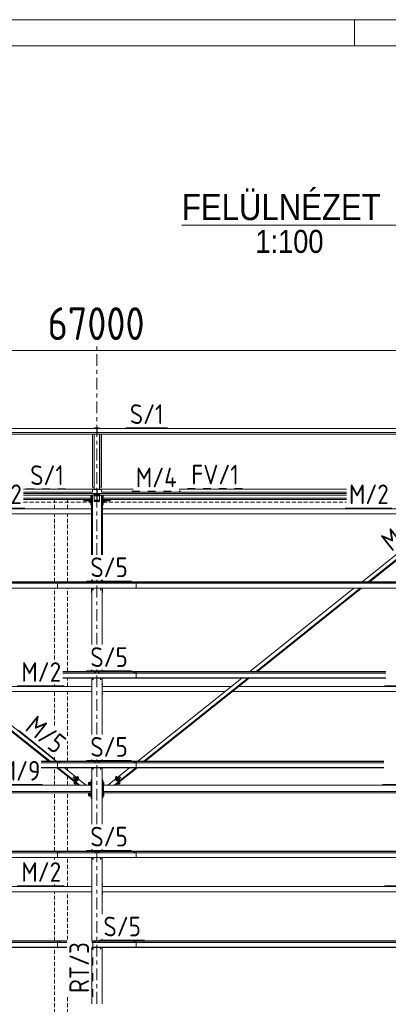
# Model space of a CAD drawing. Header units: millimetres. Extents: x -76 to 1111, y -178 to 661.
# Tile 74 of 91: x 300 to 356, y 510 to 661. Entities that reach past the tile are written whole.
import ezdxf

# ---------------------------------------------------------------- set-up
doc = ezdxf.new("R2010")
doc.units = ezdxf.units.MM
doc.header["$LTSCALE"] = 0.6
for name, pattern in [('VERDECKT2', [1.5, 1, -0.5]), ('XKITLINE00', [0]), ('XKITLINE02', [4, 2, -2]), ('XKITLINE03', [6, 3, -1, 1, -1])]:
    doc.linetypes.add(name, pattern=pattern)
for name, color, linetype, lineweight in [('Bolt', 7, 'Continuous', 0), ('DrawingSheet', 5, 'Continuous', 0), ('OtherObjectType', 1, 'Continuous', 0), ('Part', 2, 'Continuous', 0), ('PartMark', 3, 'Continuous', 0), ('S-GRID', 1, 'Continuous', 0), ('Z-DIMENSIONS', 1, 'Continuous', 0)]:
    doc.layers.add(name, color=color, linetype=linetype, lineweight=lineweight)
doc.styles.add('ARIAL', font='ARIAL.TTF')
doc.styles.add('ISOCPEUR', font='ISOCPEUR.TTF')

msp = doc.modelspace()

# ---------------------------------------------------------------- linework, layer by layer
at = {"layer": 'Bolt', "color": 3, "linetype": 'XKITLINE00', "lineweight": 0}
for p, q in [((311.21, 598.34), (311.16, 598.32)), ((311.16, 598.28), (311.16, 598.32)), ((311.21, 598.28), (311.21, 598.34)), ((311.32, 598.34), (311.21, 598.34)), ((311.32, 598.28), (311.32, 598.34)), ((311.37, 598.32), (311.32, 598.34)), ((311.37, 598.28), (311.37, 598.32)), ((311.61, 598.34), (311.56, 598.32)), ((311.56, 598.28), (311.56, 598.32)), ((311.61, 598.28), (311.61, 598.34)), ((311.72, 598.34), (311.61, 598.34)), ((311.72, 598.28), (311.72, 598.34)), ((311.77, 598.32), (311.72, 598.34)), ((311.77, 598.28), (311.77, 598.32)), ((310.36, 587.29), (310.48, 587.29)), ((310.36, 586.96), (310.36, 587.29)), ((310.36, 587.16), (310.48, 587.16)), ((310.48, 587.31), (310.48, 587.3)), ((310.48, 587.31), (310.51, 587.31)), ((310.48, 587.3), (310.48, 586.95)), ((311.16, 588.24), (311.14, 588.22)), ((311.14, 588.2), (311.14, 588.22)), ((311.14, 588.2), (311.16, 588.21)), ((311.16, 588.19), (311.14, 588.2)), ((311.14, 588.12), (311.16, 588.13)), ((311.14, 588.1), (311.14, 588.12)), ((311.14, 588.1), (311.16, 588.11)), ((311.16, 588.08), (311.14, 588.1)), ((311.2, 588.25), (311.16, 588.24)), ((311.16, 588.21), (311.2, 588.22)), ((311.21, 588.22), (311.16, 588.2)), ((311.16, 588.2), (311.16, 588.13)), ((311.16, 588.13), (311.21, 588.15)), ((311.21, 588.11), (311.16, 588.13)), ((311.16, 588.11), (311.19, 588.12)), ((311.2, 588.11), (311.16, 588.1)), ((311.16, 588.1), (311.16, 588.02)), ((311.16, 588.02), (311.21, 588.04)), ((311.21, 588), (311.16, 588.02)), ((311.26, 588.25), (311.2, 588.25)), ((311.2, 588.22), (311.26, 588.23)), ((311.32, 588.22), (311.21, 588.22)), ((311.21, 588.22), (311.21, 588.15)), ((311.21, 588.15), (311.32, 588.15)), ((311.32, 588.11), (311.21, 588.11)), ((311.21, 588.04), (311.21, 588.11)), ((311.21, 588.04), (311.32, 588.04)), ((311.32, 588), (311.21, 588)), ((311.32, 588.25), (311.26, 588.25)), ((311.26, 588.23), (311.32, 588.22)), ((311.37, 588.24), (311.32, 588.25)), ((311.32, 588.22), (311.37, 588.21)), ((311.37, 588.2), (311.32, 588.22)), ((311.32, 588.22), (311.32, 588.15)), ((311.32, 588.15), (311.37, 588.13)), ((311.37, 588.13), (311.32, 588.11)), ((311.32, 588.11), (311.37, 588.1)), ((311.32, 588.04), (311.32, 588.11)), ((311.32, 588.04), (311.37, 588.02)), ((311.37, 588.02), (311.32, 588)), ((311.34, 588.12), (311.37, 588.11)), ((311.38, 588.22), (311.37, 588.24)), ((311.37, 588.21), (311.38, 588.2)), ((311.37, 588.19), (311.38, 588.2)), ((311.37, 588.2), (311.37, 588.13)), ((311.37, 588.13), (311.38, 588.12)), ((311.37, 588.11), (311.38, 588.1)), ((311.37, 588.08), (311.38, 588.1)), ((311.37, 588.1), (311.37, 588.02)), ((311.38, 588.2), (311.38, 588.22)), ((311.38, 588.1), (311.38, 588.12)), ((311.56, 588.24), (311.54, 588.22)), ((311.54, 588.2), (311.54, 588.22)), ((311.54, 588.2), (311.56, 588.21)), ((311.56, 588.19), (311.54, 588.2)), ((311.54, 588.12), (311.56, 588.13)), ((311.54, 588.1), (311.54, 588.12)), ((311.54, 588.1), (311.56, 588.11)), ((311.56, 588.08), (311.54, 588.1)), ((311.6, 588.25), (311.56, 588.24)), ((311.56, 588.21), (311.6, 588.22)), ((311.61, 588.22), (311.56, 588.2)), ((311.56, 588.2), (311.56, 588.13)), ((311.56, 588.13), (311.61, 588.15)), ((311.61, 588.11), (311.56, 588.13)), ((311.56, 588.11), (311.59, 588.12)), ((311.6, 588.11), (311.56, 588.1)), ((311.56, 588.1), (311.56, 588.02)), ((311.56, 588.02), (311.61, 588.04)), ((311.61, 588), (311.56, 588.02)), ((311.66, 588.25), (311.6, 588.25)), ((311.6, 588.22), (311.66, 588.23)), ((311.72, 588.22), (311.61, 588.22)), ((311.61, 588.22), (311.61, 588.15)), ((311.61, 588.15), (311.72, 588.15)), ((311.72, 588.11), (311.61, 588.11)), ((311.61, 588.04), (311.61, 588.11)), ((311.61, 588.04), (311.72, 588.04)), ((311.72, 588), (311.61, 588)), ((311.72, 588.25), (311.66, 588.25)), ((311.66, 588.23), (311.72, 588.22)), ((311.77, 588.24), (311.72, 588.25)), ((311.72, 588.22), (311.77, 588.21)), ((311.77, 588.2), (311.72, 588.22)), ((311.72, 588.22), (311.72, 588.15)), ((311.72, 588.15), (311.77, 588.13)), ((311.77, 588.13), (311.72, 588.11)), ((311.72, 588.11), (311.77, 588.1)), ((311.72, 588.04), (311.72, 588.11)), ((311.72, 588.04), (311.77, 588.02)), ((311.77, 588.02), (311.72, 588)), ((311.74, 588.12), (311.77, 588.11)), ((311.78, 588.22), (311.77, 588.24)), ((311.77, 588.21), (311.78, 588.2)), ((311.77, 588.19), (311.78, 588.2)), ((311.77, 588.2), (311.77, 588.13)), ((311.77, 588.13), (311.78, 588.12)), ((311.77, 588.11), (311.78, 588.1)), ((311.77, 588.08), (311.78, 588.1)), ((311.77, 588.1), (311.77, 588.02)), ((311.78, 588.2), (311.78, 588.22)), ((311.78, 588.1), (311.78, 588.12)), ((312.41, 587.31), (312.44, 587.31)), ((312.44, 587.31), (312.44, 586.95)), ((312.6, 587.29), (312.44, 587.29)), ((312.44, 587.16), (312.6, 587.16)), ((312.6, 586.96), (312.6, 587.29)), ((312.6, 587.22), (312.68, 587.22)), ((312.68, 587.22), (312.68, 587.03)), ((310.36, 587), (310.48, 587)), ((310.48, 586.96), (310.36, 586.96)), ((310.48, 586.95), (310.51, 586.95)), ((312.31, 586.42), (312.33, 586.42)), ((312.31, 586.22), (312.33, 586.22)), ((312.33, 586.42), (312.33, 586.22)), ((312.41, 586.95), (312.44, 586.95)), ((312.44, 587), (312.6, 587)), ((312.44, 586.96), (312.6, 586.96)), ((312.6, 587.03), (312.68, 587.03)), ((312.31, 585.02), (312.33, 585.02)), ((312.31, 584.82), (312.33, 584.82)), ((312.33, 585.02), (312.33, 584.82)), ((305.71, 574.69), (305.65, 574.67)), ((305.65, 574.67), (305.65, 574.65)), ((305.71, 574.75), (305.7, 574.74)), ((305.7, 574.74), (305.7, 574.68)), ((305.73, 574.75), (305.71, 574.75)), ((305.82, 574.69), (305.71, 574.69)), ((305.71, 574.69), (305.71, 574.65)), ((305.76, 574.76), (305.73, 574.75)), ((305.79, 574.75), (305.76, 574.76)), ((305.82, 574.75), (305.79, 574.75)), ((305.82, 574.74), (305.82, 574.75)), ((305.82, 574.68), (305.82, 574.74)), ((305.87, 574.67), (305.82, 574.69)), ((305.82, 574.69), (305.82, 574.65)), ((305.87, 574.65), (305.87, 574.67)), ((311.13, 574.69), (311.08, 574.67)), ((311.08, 574.67), (311.08, 574.65)), ((311.14, 574.75), (311.13, 574.74)), ((311.13, 574.68), (311.13, 574.74)), ((311.24, 574.69), (311.13, 574.69)), ((311.13, 574.69), (311.13, 574.65)), ((311.16, 574.75), (311.14, 574.75)), ((311.19, 574.76), (311.16, 574.75)), ((311.22, 574.75), (311.19, 574.76)), ((311.24, 574.75), (311.22, 574.75)), ((311.25, 574.74), (311.24, 574.75)), ((311.3, 574.67), (311.24, 574.69)), ((311.24, 574.69), (311.24, 574.65)), ((311.25, 574.68), (311.25, 574.74)), ((311.3, 574.65), (311.3, 574.67)), ((311.68, 574.69), (311.63, 574.67)), ((311.63, 574.67), (311.63, 574.65)), ((311.69, 574.75), (311.68, 574.74)), ((311.68, 574.68), (311.68, 574.74)), ((311.79, 574.69), (311.68, 574.69)), ((311.68, 574.69), (311.68, 574.65)), ((311.71, 574.75), (311.69, 574.75)), ((311.74, 574.76), (311.71, 574.75)), ((311.77, 574.75), (311.74, 574.76)), ((311.79, 574.75), (311.77, 574.75)), ((311.8, 574.74), (311.79, 574.75)), ((311.85, 574.67), (311.79, 574.69)), ((311.79, 574.69), (311.79, 574.65)), ((311.8, 574.68), (311.8, 574.74)), ((311.85, 574.65), (311.85, 574.67)), ((317.11, 574.69), (317.05, 574.67)), ((317.05, 574.67), (317.05, 574.65)), ((317.11, 574.75), (317.1, 574.74)), ((317.1, 574.74), (317.1, 574.68)), ((317.13, 574.75), (317.11, 574.75)), ((317.22, 574.69), (317.11, 574.69)), ((317.11, 574.69), (317.11, 574.65)), ((317.16, 574.76), (317.13, 574.75)), ((317.19, 574.75), (317.16, 574.76)), ((317.22, 574.75), (317.19, 574.75)), ((317.22, 574.74), (317.22, 574.75)), ((317.22, 574.68), (317.22, 574.74)), ((317.27, 574.67), (317.22, 574.69)), ((317.22, 574.69), (317.22, 574.65)), ((317.27, 574.65), (317.27, 574.67)), ((311.13, 560.99), (311.08, 560.97)), ((311.08, 560.97), (311.08, 560.95)), ((311.14, 561.06), (311.13, 561.05)), ((311.13, 560.99), (311.13, 561.05)), ((311.24, 560.99), (311.13, 560.99)), ((311.13, 560.99), (311.13, 560.95)), ((311.16, 561.06), (311.14, 561.06)), ((311.19, 561.06), (311.16, 561.06)), ((311.22, 561.06), (311.19, 561.06)), ((311.24, 561.06), (311.22, 561.06)), ((311.25, 561.05), (311.24, 561.06)), ((311.3, 560.97), (311.24, 560.99)), ((311.24, 560.99), (311.24, 560.95)), ((311.25, 560.99), (311.25, 561.05)), ((311.3, 560.95), (311.3, 560.97)), ((311.68, 560.99), (311.63, 560.97)), ((311.63, 560.97), (311.63, 560.95)), ((311.69, 561.06), (311.68, 561.05)), ((311.68, 560.99), (311.68, 561.05)), ((311.79, 560.99), (311.68, 560.99)), ((311.68, 560.99), (311.68, 560.95)), ((311.71, 561.06), (311.69, 561.06)), ((311.74, 561.06), (311.71, 561.06)), ((311.77, 561.06), (311.74, 561.06)), ((311.79, 561.06), (311.77, 561.06)), ((311.8, 561.05), (311.79, 561.06)), ((311.85, 560.97), (311.79, 560.99)), ((311.79, 560.99), (311.79, 560.95)), ((311.8, 560.99), (311.8, 561.05)), ((311.85, 560.95), (311.85, 560.97)), ((317.11, 560.99), (317.05, 560.97)), ((317.05, 560.97), (317.05, 560.95)), ((317.11, 561.06), (317.1, 561.05)), ((317.1, 561.05), (317.1, 560.99)), ((317.13, 561.06), (317.11, 561.06)), ((317.22, 560.99), (317.11, 560.99)), ((317.11, 560.99), (317.11, 560.95)), ((317.16, 561.06), (317.13, 561.06)), ((317.19, 561.06), (317.16, 561.06)), ((317.22, 561.06), (317.19, 561.06)), ((317.22, 561.05), (317.22, 561.06)), ((317.22, 560.99), (317.22, 561.05)), ((317.27, 560.97), (317.22, 560.99)), ((317.22, 560.99), (317.22, 560.95)), ((317.27, 560.95), (317.27, 560.97)), ((312.26, 559.32), (312.33, 559.32)), ((312.26, 559.12), (312.33, 559.12)), ((312.33, 559.32), (312.33, 559.12)), ((312.26, 557.92), (312.33, 557.92)), ((312.26, 557.72), (312.33, 557.72)), ((312.33, 557.92), (312.33, 557.72)), ((305.71, 547.3), (305.65, 547.28)), ((305.65, 547.28), (305.65, 547.26)), ((305.71, 547.36), (305.7, 547.36)), ((305.7, 547.36), (305.7, 547.29)), ((305.73, 547.37), (305.71, 547.36)), ((305.82, 547.3), (305.71, 547.3)), ((305.71, 547.3), (305.71, 547.26)), ((305.76, 547.37), (305.73, 547.37)), ((305.79, 547.37), (305.76, 547.37)), ((305.82, 547.36), (305.79, 547.37)), ((305.82, 547.36), (305.82, 547.36)), ((305.82, 547.29), (305.82, 547.36)), ((305.87, 547.28), (305.82, 547.3)), ((305.82, 547.3), (305.82, 547.26)), ((305.87, 547.26), (305.87, 547.28)), ((311.13, 547.3), (311.08, 547.28)), ((311.08, 547.28), (311.08, 547.26)), ((311.14, 547.36), (311.13, 547.36)), ((311.13, 547.29), (311.13, 547.36)), ((311.24, 547.3), (311.13, 547.3)), ((311.13, 547.3), (311.13, 547.26)), ((311.16, 547.37), (311.14, 547.36)), ((311.19, 547.37), (311.16, 547.37)), ((311.22, 547.37), (311.19, 547.37)), ((311.24, 547.36), (311.22, 547.37)), ((311.25, 547.36), (311.24, 547.36)), ((311.3, 547.28), (311.24, 547.3)), ((311.24, 547.3), (311.24, 547.26)), ((311.25, 547.29), (311.25, 547.36)), ((311.3, 547.26), (311.3, 547.28)), ((311.68, 547.3), (311.63, 547.28)), ((311.63, 547.28), (311.63, 547.26)), ((311.69, 547.36), (311.68, 547.36)), ((311.68, 547.29), (311.68, 547.36)), ((311.79, 547.3), (311.68, 547.3)), ((311.68, 547.3), (311.68, 547.26)), ((311.71, 547.37), (311.69, 547.36)), ((311.74, 547.37), (311.71, 547.37)), ((311.77, 547.37), (311.74, 547.37)), ((311.79, 547.36), (311.77, 547.37)), ((311.8, 547.36), (311.79, 547.36)), ((311.85, 547.28), (311.79, 547.3)), ((311.79, 547.3), (311.79, 547.26)), ((311.8, 547.29), (311.8, 547.36)), ((311.85, 547.26), (311.85, 547.28)), ((317.11, 547.3), (317.05, 547.28)), ((317.05, 547.28), (317.05, 547.26)), ((317.11, 547.36), (317.1, 547.36)), ((317.1, 547.36), (317.1, 547.29)), ((317.13, 547.37), (317.11, 547.36)), ((317.22, 547.3), (317.11, 547.3)), ((317.11, 547.3), (317.11, 547.26)), ((317.16, 547.37), (317.13, 547.37)), ((317.19, 547.37), (317.16, 547.37)), ((317.22, 547.36), (317.19, 547.37)), ((317.22, 547.36), (317.22, 547.36)), ((317.22, 547.29), (317.22, 547.36)), ((317.27, 547.28), (317.22, 547.3)), ((317.22, 547.3), (317.22, 547.26)), ((317.27, 547.26), (317.27, 547.28)), ((307.87, 545.05), (307.85, 545.02)), ((307.9, 545.09), (307.87, 545.05)), ((307.93, 545.13), (307.9, 545.09)), ((307.95, 545.15), (307.93, 545.13)), ((307.96, 545.15), (307.95, 545.15)), ((307.96, 545.15), (308.13, 545.02)), ((308.19, 545.06), (308.13, 545.03)), ((308.19, 545.06), (308.29, 544.98)), ((314.74, 545.06), (314.63, 544.98)), ((314.79, 545.03), (314.74, 545.06)), ((314.8, 545.02), (314.96, 545.15)), ((314.97, 545.15), (314.96, 545.15)), ((314.99, 545.13), (314.97, 545.15)), ((315.03, 545.09), (314.99, 545.13)), ((315.06, 545.05), (315.03, 545.09)), ((315.08, 545.02), (315.06, 545.05)), ((307.85, 545.02), (307.84, 545)), ((307.84, 545), (308, 544.86)), ((308.02, 544.9), (307.97, 544.8)), ((307.97, 544.8), (308.07, 544.72)), ((308.13, 545.03), (308.02, 544.9)), ((308.02, 544.9), (308.14, 544.8)), ((308.13, 545.03), (308.25, 544.93)), ((308.2, 544.87), (308.18, 544.85)), ((308.22, 544.89), (308.2, 544.87)), ((308.28, 544.59), (308.26, 544.55)), ((308.26, 544.55), (308.29, 544.53)), ((308.32, 544.65), (308.28, 544.59)), ((308.35, 544.64), (308.29, 544.54)), ((308.29, 544.53), (308.3, 544.57)), ((308.29, 544.54), (308.39, 544.46)), ((308.3, 544.53), (308.29, 544.53)), ((308.3, 544.57), (308.34, 544.63)), ((308.3, 544.53), (308.3, 544.53)), ((308.38, 544.73), (308.32, 544.65)), ((308.34, 544.63), (308.4, 544.71)), ((308.46, 544.77), (308.35, 544.64)), ((308.35, 544.64), (308.45, 544.56)), ((308.44, 544.79), (308.38, 544.73)), ((308.39, 544.46), (308.45, 544.56)), ((308.45, 544.5), (308.39, 544.46)), ((308.4, 544.71), (308.46, 544.77)), ((308.48, 544.83), (308.44, 544.79)), ((308.45, 544.56), (308.55, 544.69)), ((308.55, 544.63), (308.45, 544.5)), ((308.46, 544.77), (308.5, 544.81)), ((308.51, 544.8), (308.46, 544.77)), ((308.46, 544.77), (308.55, 544.69)), ((308.5, 544.83), (308.48, 544.83)), ((308.5, 544.83), (308.52, 544.81)), ((308.5, 544.81), (308.52, 544.81)), ((308.51, 544.8), (308.61, 544.72)), ((308.52, 544.8), (308.52, 544.81)), ((308.61, 544.72), (308.55, 544.63)), ((308.55, 544.69), (308.61, 544.72)), ((310.19, 544.27), (310.19, 544.27)), ((310.19, 544.27), (310.19, 544.11)), ((310.19, 544.27), (310.4, 544.27)), ((310.19, 544.11), (310.4, 544.11)), ((310.19, 544.06), (310.19, 544.06)), ((310.19, 544.06), (310.19, 543.91)), ((310.19, 544.06), (310.4, 544.06)), ((310.19, 543.91), (310.4, 543.91)), ((310.4, 544.33), (310.4, 543.85)), ((310.4, 544.33), (310.53, 544.33)), ((310.4, 544.29), (310.53, 544.29)), ((310.4, 544.15), (310.53, 544.15)), ((310.4, 544.06), (310.53, 544.06)), ((310.4, 543.94), (310.53, 543.94)), ((310.53, 544.34), (310.53, 544.33)), ((310.53, 544.34), (310.56, 544.34)), ((310.53, 544.33), (310.53, 543.85)), ((310.53, 544.05), (310.56, 544.05)), ((312.26, 544.27), (312.26, 544.27)), ((312.26, 544.11), (312.26, 544.11)), ((312.26, 544.06), (312.26, 544.06)), ((312.26, 543.91), (312.26, 543.91)), ((312.36, 544.34), (312.39, 544.34)), ((312.36, 544.05), (312.39, 544.05)), ((312.36, 543.84), (312.39, 543.84)), ((312.39, 544.34), (312.39, 543.84)), ((312.39, 544.33), (312.49, 544.33)), ((312.39, 544.29), (312.49, 544.29)), ((312.39, 544.15), (312.49, 544.15)), ((312.39, 544.06), (312.49, 544.06)), ((312.39, 543.94), (312.49, 543.94)), ((312.39, 543.85), (312.46, 543.85)), ((312.49, 544.33), (312.49, 543.85)), ((314.41, 544.8), (314.32, 544.72)), ((314.37, 544.63), (314.32, 544.72)), ((314.32, 544.72), (314.37, 544.69)), ((314.47, 544.77), (314.37, 544.69)), ((314.37, 544.69), (314.48, 544.56)), ((314.48, 544.5), (314.37, 544.63)), ((314.41, 544.81), (314.43, 544.83)), ((314.41, 544.8), (314.41, 544.81)), ((314.41, 544.81), (314.42, 544.81)), ((314.47, 544.77), (314.41, 544.8)), ((314.42, 544.81), (314.46, 544.77)), ((314.45, 544.83), (314.43, 544.83)), ((314.49, 544.79), (314.45, 544.83)), ((314.46, 544.77), (314.52, 544.71)), ((314.58, 544.64), (314.47, 544.77)), ((314.58, 544.64), (314.48, 544.56)), ((314.48, 544.56), (314.54, 544.46)), ((314.54, 544.46), (314.48, 544.5)), ((314.55, 544.73), (314.49, 544.79)), ((314.52, 544.71), (314.58, 544.63)), ((314.63, 544.54), (314.54, 544.46)), ((314.61, 544.65), (314.55, 544.73)), ((314.63, 544.54), (314.58, 544.64)), ((314.58, 544.63), (314.62, 544.57)), ((314.65, 544.59), (314.61, 544.65)), ((314.62, 544.57), (314.64, 544.53)), ((314.64, 544.53), (314.62, 544.53)), ((314.62, 544.53), (314.62, 544.53)), ((314.64, 544.53), (314.66, 544.55)), ((314.66, 544.55), (314.65, 544.59)), ((314.79, 545.03), (314.67, 544.93)), ((314.72, 544.87), (314.71, 544.89)), ((314.74, 544.85), (314.72, 544.87)), ((314.9, 544.9), (314.78, 544.8)), ((314.9, 544.9), (314.79, 545.03)), ((314.85, 544.72), (314.96, 544.8)), ((314.96, 544.8), (314.9, 544.9)), ((314.92, 544.86), (315.09, 545)), ((315.09, 545), (315.08, 545.02)), ((310.19, 542.61), (310.19, 542.61)), ((310.19, 542.61), (310.19, 542.45)), ((310.19, 542.61), (310.4, 542.61)), ((310.19, 542.45), (310.4, 542.45)), ((310.19, 542.4), (310.19, 542.4)), ((310.19, 542.4), (310.19, 542.24)), ((310.19, 542.4), (310.4, 542.4)), ((310.19, 542.24), (310.4, 542.24)), ((310.4, 542.66), (310.4, 542.19)), ((310.4, 542.66), (310.53, 542.66)), ((310.4, 542.62), (310.53, 542.62)), ((310.4, 542.49), (310.53, 542.49)), ((310.4, 542.39), (310.53, 542.39)), ((310.4, 542.28), (310.53, 542.28)), ((310.4, 542.19), (310.53, 542.19)), ((310.53, 542.68), (310.53, 542.67)), ((310.53, 542.68), (310.56, 542.68)), ((310.53, 542.67), (310.53, 542.17)), ((310.53, 542.38), (310.56, 542.38)), ((310.53, 542.17), (310.56, 542.17)), ((312.26, 542.61), (312.26, 542.61)), ((312.26, 542.45), (312.26, 542.45)), ((312.26, 542.4), (312.26, 542.4)), ((312.26, 542.24), (312.26, 542.24)), ((312.36, 542.68), (312.39, 542.68)), ((312.36, 542.38), (312.39, 542.38)), ((312.36, 542.17), (312.39, 542.17)), ((312.39, 542.68), (312.39, 542.17)), ((312.39, 542.66), (312.49, 542.66)), ((312.39, 542.62), (312.49, 542.62)), ((312.39, 542.49), (312.49, 542.49)), ((312.39, 542.39), (312.49, 542.39)), ((312.39, 542.28), (312.49, 542.28)), ((312.39, 542.19), (312.49, 542.19)), ((312.49, 542.66), (312.49, 542.19)), ((305.71, 533.6), (305.65, 533.58)), ((305.65, 533.58), (305.65, 533.56)), ((305.71, 533.67), (305.7, 533.66)), ((305.7, 533.66), (305.7, 533.6)), ((305.73, 533.67), (305.71, 533.67)), ((305.82, 533.6), (305.71, 533.6)), ((305.71, 533.6), (305.71, 533.56)), ((305.76, 533.67), (305.73, 533.67)), ((305.79, 533.67), (305.76, 533.67)), ((305.82, 533.67), (305.79, 533.67)), ((305.82, 533.66), (305.82, 533.67)), ((305.82, 533.6), (305.82, 533.66)), ((305.87, 533.58), (305.82, 533.6)), ((305.82, 533.6), (305.82, 533.56)), ((305.87, 533.56), (305.87, 533.58)), ((311.13, 533.6), (311.08, 533.58)), ((311.08, 533.58), (311.08, 533.56)), ((311.14, 533.67), (311.13, 533.66)), ((311.13, 533.6), (311.13, 533.66)), ((311.24, 533.6), (311.13, 533.6)), ((311.13, 533.6), (311.13, 533.56)), ((311.16, 533.67), (311.14, 533.67)), ((311.19, 533.67), (311.16, 533.67)), ((311.22, 533.67), (311.19, 533.67)), ((311.24, 533.67), (311.22, 533.67)), ((311.25, 533.66), (311.24, 533.67)), ((311.3, 533.58), (311.24, 533.6)), ((311.24, 533.6), (311.24, 533.56)), ((311.25, 533.6), (311.25, 533.66)), ((311.3, 533.56), (311.3, 533.58)), ((311.68, 533.6), (311.63, 533.58)), ((311.63, 533.58), (311.63, 533.56)), ((311.69, 533.67), (311.68, 533.66)), ((311.68, 533.6), (311.68, 533.66)), ((311.79, 533.6), (311.68, 533.6)), ((311.68, 533.6), (311.68, 533.56)), ((311.71, 533.67), (311.69, 533.67)), ((311.74, 533.67), (311.71, 533.67)), ((311.77, 533.67), (311.74, 533.67)), ((311.79, 533.67), (311.77, 533.67)), ((311.8, 533.66), (311.79, 533.67)), ((311.85, 533.58), (311.79, 533.6)), ((311.79, 533.6), (311.79, 533.56)), ((311.8, 533.6), (311.8, 533.66)), ((311.85, 533.56), (311.85, 533.58)), ((317.11, 533.6), (317.05, 533.58)), ((317.05, 533.58), (317.05, 533.56)), ((317.11, 533.67), (317.1, 533.66)), ((317.1, 533.66), (317.1, 533.6)), ((317.13, 533.67), (317.11, 533.67)), ((317.22, 533.6), (317.11, 533.6)), ((317.11, 533.6), (317.11, 533.56)), ((317.16, 533.67), (317.13, 533.67)), ((317.19, 533.67), (317.16, 533.67)), ((317.22, 533.67), (317.19, 533.67)), ((317.22, 533.66), (317.22, 533.67)), ((317.22, 533.6), (317.22, 533.66)), ((317.27, 533.58), (317.22, 533.6)), ((317.22, 533.6), (317.22, 533.56)), ((317.27, 533.56), (317.27, 533.58)), ((312.26, 528.82), (312.33, 528.82)), ((312.26, 528.62), (312.33, 528.62)), ((312.33, 528.82), (312.33, 528.62)), ((312.26, 527.42), (312.33, 527.42)), ((312.26, 527.22), (312.33, 527.22)), ((312.33, 527.42), (312.33, 527.22)), ((305.71, 519.91), (305.65, 519.89)), ((305.65, 519.89), (305.65, 519.87)), ((305.71, 519.97), (305.7, 519.97)), ((305.7, 519.97), (305.7, 519.91)), ((305.73, 519.98), (305.71, 519.97)), ((305.82, 519.91), (305.71, 519.91)), ((305.71, 519.91), (305.71, 519.87)), ((305.76, 519.98), (305.73, 519.98)), ((305.79, 519.98), (305.76, 519.98)), ((305.82, 519.97), (305.79, 519.98)), ((305.82, 519.97), (305.82, 519.97)), ((305.82, 519.91), (305.82, 519.97)), ((305.87, 519.89), (305.82, 519.91)), ((305.82, 519.91), (305.82, 519.87)), ((305.87, 519.87), (305.87, 519.89)), ((311.13, 519.91), (311.08, 519.89)), ((311.08, 519.89), (311.08, 519.87)), ((311.14, 519.97), (311.13, 519.97)), ((311.13, 519.91), (311.13, 519.97)), ((311.24, 519.91), (311.13, 519.91)), ((311.13, 519.91), (311.13, 519.87)), ((311.16, 519.98), (311.14, 519.97)), ((311.19, 519.98), (311.16, 519.98)), ((311.22, 519.98), (311.19, 519.98)), ((311.24, 519.97), (311.22, 519.98)), ((311.25, 519.97), (311.24, 519.97)), ((311.3, 519.89), (311.24, 519.91)), ((311.24, 519.91), (311.24, 519.87)), ((311.25, 519.91), (311.25, 519.97)), ((311.3, 519.87), (311.3, 519.89)), ((311.68, 519.91), (311.63, 519.89)), ((311.63, 519.89), (311.63, 519.87)), ((311.69, 519.97), (311.68, 519.97)), ((311.68, 519.91), (311.68, 519.97)), ((311.79, 519.91), (311.68, 519.91)), ((311.68, 519.91), (311.68, 519.87)), ((311.71, 519.98), (311.69, 519.97)), ((311.74, 519.98), (311.71, 519.98)), ((311.77, 519.98), (311.74, 519.98)), ((311.79, 519.97), (311.77, 519.98)), ((311.8, 519.97), (311.79, 519.97)), ((311.85, 519.89), (311.79, 519.91)), ((311.79, 519.91), (311.79, 519.87)), ((311.8, 519.91), (311.8, 519.97)), ((311.85, 519.87), (311.85, 519.89)), ((317.11, 519.91), (317.05, 519.89)), ((317.05, 519.89), (317.05, 519.87)), ((317.11, 519.97), (317.1, 519.97)), ((317.1, 519.97), (317.1, 519.91)), ((317.13, 519.98), (317.11, 519.97)), ((317.22, 519.91), (317.11, 519.91)), ((317.11, 519.91), (317.11, 519.87)), ((317.16, 519.98), (317.13, 519.98)), ((317.19, 519.98), (317.16, 519.98)), ((317.22, 519.97), (317.19, 519.98)), ((317.22, 519.97), (317.22, 519.97)), ((317.22, 519.91), (317.22, 519.97)), ((317.27, 519.89), (317.22, 519.91)), ((317.22, 519.91), (317.22, 519.87)), ((317.27, 519.87), (317.27, 519.89))]:
    msp.add_line(p, q, dxfattribs=at)
at = {"layer": 'DrawingSheet', "color": 2, "linetype": 'XKITLINE00', "lineweight": 0}
for p, q in [((1110.77, 660.59), (-76.23, 660.59)), ((350.77, 656.59), (350.77, 660.59))]:
    msp.add_line(p, q, dxfattribs=at)
at = {"layer": 'DrawingSheet', "color": 3, "linetype": 'XKITLINE00', "lineweight": 0}
msp.add_line((1106.77, 656.59), (-72.23, 656.59), dxfattribs=at)
at = {"layer": 'OtherObjectType', "color": 1, "linetype": 'XKITLINE00', "lineweight": 0}
msp.add_line((324.43, 629.28), (358.52, 629.28), dxfattribs=at)
at = {"layer": 'Part', "color": 2, "linetype": 'XKITLINE00', "lineweight": 0}
for p, q in [((255.49, 598.24), (311.44, 598.24)), ((255.49, 597.66), (311.44, 597.66)), ((255.49, 597.65), (311.44, 597.65)), ((311.01, 598.24), (311.01, 598.28)), ((311.01, 598.28), (311.91, 598.28)), ((311.44, 597.66), (311.44, 598.24)), ((311.44, 598.23), (311.49, 598.23)), ((311.44, 598), (311.49, 598)), ((311.44, 597.65), (311.44, 597.66)), ((311.44, 597.41), (311.44, 597.65)), ((311.49, 598.24), (311.49, 597.66)), ((311.49, 598.24), (367.44, 598.24)), ((311.49, 597.66), (311.49, 597.65)), ((311.49, 597.66), (367.44, 597.66)), ((311.49, 597.65), (311.49, 597.41)), ((311.49, 597.65), (367.44, 597.65)), ((311.91, 598.28), (311.91, 598.24)), ((255.49, 597.41), (311.44, 597.41)), ((255.86, 597.41), (311.06, 597.41)), ((310.76, 589.32), (310.76, 597.41)), ((311.03, 589.32), (311.03, 597.41)), ((311.06, 588.93), (311.06, 597.41)), ((311.44, 597.41), (311.44, 597.41)), ((311.49, 597.41), (311.49, 597.41)), ((311.49, 597.41), (367.44, 597.41)), ((311.86, 597.41), (367.06, 597.41)), ((311.86, 588.93), (311.86, 597.41)), ((311.89, 589.32), (311.89, 597.41)), ((312.16, 597.41), (312.16, 589.32)), ((300.26, 589.02), (310.76, 589.02)), ((311.06, 589.32), (310.76, 589.32)), ((310.76, 589.02), (310.76, 588.53)), ((310.76, 588.93), (311.44, 588.93)), ((311.44, 588.93), (311.44, 588.33)), ((311.49, 588.93), (312.16, 588.93)), ((311.49, 588.33), (311.49, 588.93)), ((312.16, 589.32), (311.86, 589.32)), ((312.16, 588.53), (312.16, 589.02)), ((312.16, 589.02), (317.01, 589.02)), ((324, 589.02), (349.53, 589.02)), ((310.76, 588.53), (300.26, 588.53)), ((300.26, 588.34), (311.44, 588.34)), ((300.26, 588.09), (311.01, 588.09)), ((310.51, 587.61), (300.26, 587.61)), ((300.26, 587.41), (310.51, 587.41)), ((309.46, 587.32), (309.46, 587.41)), ((309.46, 587.22), (309.46, 587.32)), ((309.46, 587.32), (310.51, 587.32)), ((310.51, 587.22), (309.46, 587.22)), ((309.46, 587.22), (309.46, 587.22)), ((310.51, 587.22), (309.46, 587.22)), ((310.06, 587.22), (310.06, 587.32)), ((310.51, 588.09), (310.51, 587.61)), ((310.51, 586.63), (310.51, 588.09)), ((310.61, 578.99), (310.61, 588.09)), ((310.66, 578.99), (310.66, 588.09)), ((310.76, 588.09), (310.76, 578.99)), ((311.01, 588.33), (311.01, 588.05)), ((311.01, 588.29), (311.91, 588.29)), ((311.01, 588.05), (311.44, 588.05)), ((311.06, 587.33), (311.06, 588.05)), ((311.06, 587.33), (311.86, 587.33)), ((311.06, 587.12), (311.06, 587.33)), ((311.86, 587.33), (311.06, 587.33)), ((311.06, 587.28), (311.86, 587.28)), ((311.86, 587.12), (311.06, 587.12)), ((311.49, 588.34), (311.44, 588.34)), ((311.49, 588.29), (311.44, 588.29)), ((311.44, 587.33), (311.44, 588.29)), ((311.44, 587.99), (311.49, 587.99)), ((311.44, 587.39), (311.49, 587.39)), ((311.49, 587.33), (311.44, 587.33)), ((311.49, 588.34), (349.53, 588.34)), ((311.49, 587.33), (311.49, 588.29)), ((311.49, 588.05), (311.91, 588.05)), ((311.86, 587.33), (311.86, 588.05)), ((311.86, 587.33), (311.86, 587.12)), ((311.91, 588.33), (311.91, 588.05)), ((311.91, 588.09), (349.53, 588.09)), ((349.53, 588.53), (312.16, 588.53)), ((312.16, 588.09), (312.16, 578.99)), ((312.26, 578.99), (312.26, 588.09)), ((312.31, 588.09), (312.31, 578.99)), ((312.41, 587.61), (312.41, 588.09)), ((312.41, 588.09), (312.41, 586.63)), ((349.53, 587.61), (312.41, 587.61)), ((312.41, 587.41), (349.53, 587.41)), ((313.46, 587.32), (312.41, 587.32)), ((313.46, 587.22), (312.41, 587.22)), ((312.86, 587.22), (312.86, 587.32)), ((313.46, 587.22), (313.46, 587.41)), ((313.46, 587.32), (313.46, 587.22)), ((257.07, 586.02), (310.61, 586.02)), ((310.51, 586.84), (310.61, 586.84)), ((310.61, 586.63), (310.51, 586.63)), ((312.31, 586.84), (312.41, 586.84)), ((312.31, 586.63), (312.41, 586.63)), ((312.31, 586.02), (365.86, 586.02)), ((351.93, 574.89), (365.38, 585.64)), ((258.07, 585.22), (310.61, 585.22)), ((312.31, 585.22), (358.29, 585.22)), ((352.88, 574.89), (365.76, 585.18)), ((353.09, 574.89), (365.76, 585.02)), ((310.61, 574.89), (310.61, 575.19)), ((310.66, 574.89), (310.66, 575.19)), ((310.76, 575.19), (310.76, 574.96)), ((312.16, 575.19), (312.16, 574.96)), ((312.26, 574.89), (312.26, 575.19)), ((312.31, 575.19), (312.31, 574.89)), ((249.46, 574.89), (317.46, 574.89)), ((249.46, 574.87), (317.46, 574.87)), ((249.46, 574.84), (317.46, 574.84)), ((249.46, 574.65), (317.46, 574.65)), ((249.46, 573.92), (317.46, 573.92)), ((249.46, 573.89), (317.46, 573.89)), ((305.46, 574.89), (305.46, 573.89)), ((305.46, 574.89), (373.46, 574.89)), ((305.46, 574.87), (373.46, 574.87)), ((305.46, 574.84), (373.46, 574.84)), ((305.46, 574.65), (373.46, 574.65)), ((305.46, 573.92), (373.46, 573.92)), ((305.46, 573.89), (373.46, 573.89)), ((310.61, 573.89), (310.61, 573.25)), ((310.66, 565.29), (310.66, 573.89)), ((310.76, 574.97), (312.16, 574.97)), ((312.16, 574.96), (310.76, 574.96)), ((310.86, 573.62), (310.86, 573.89)), ((310.89, 573.62), (310.89, 573.89)), ((312.03, 573.62), (312.03, 573.89)), ((312.06, 573.62), (312.06, 573.89)), ((312.26, 565.29), (312.26, 573.89)), ((312.31, 573.89), (312.31, 573.25)), ((317.46, 573.89), (317.46, 574.89)), ((334.81, 561.19), (350.69, 573.89)), ((335.75, 561.19), (351.64, 573.89)), ((335.96, 561.19), (351.84, 573.89)), ((310.61, 573.54), (310.66, 573.54)), ((310.61, 573.25), (310.66, 573.25)), ((312.26, 573.54), (312.31, 573.54)), ((312.26, 573.25), (312.31, 573.25)), ((288.21, 560.2), (304.09, 547.5)), ((288.42, 560.2), (304.3, 547.5)), ((289.37, 560.2), (305.25, 547.5)), ((306.26, 561.19), (317.46, 561.19)), ((306.26, 561.19), (355.53, 561.19)), ((306.26, 561.17), (317.46, 561.17)), ((306.26, 561.17), (355.53, 561.17)), ((306.26, 561.15), (317.46, 561.15)), ((306.26, 561.15), (355.53, 561.15)), ((306.26, 560.95), (317.46, 560.95)), ((306.26, 560.95), (355.53, 560.95)), ((306.26, 560.23), (317.46, 560.23)), ((306.26, 560.23), (355.53, 560.23)), ((306.26, 560.2), (317.46, 560.2)), ((306.26, 560.2), (355.53, 560.2)), ((310.66, 561.19), (310.66, 561.49)), ((310.66, 551.6), (310.66, 560.2)), ((310.86, 559.93), (310.86, 560.2)), ((310.89, 559.93), (310.89, 560.2)), ((312.03, 559.93), (312.03, 560.2)), ((312.06, 559.93), (312.06, 560.2)), ((312.26, 561.19), (312.26, 561.49)), ((312.26, 551.6), (312.26, 560.2)), ((317.46, 560.2), (317.46, 561.19)), ((317.68, 547.5), (333.56, 560.2)), ((318.63, 547.5), (334.51, 560.2)), ((318.83, 547.5), (334.72, 560.2)), ((290.97, 558.92), (310.66, 558.92)), ((312.26, 558.92), (331.96, 558.92)), ((333.12, 558.92), (366.66, 558.92)), ((291.97, 558.12), (310.66, 558.12)), ((312.26, 558.12), (330.96, 558.12)), ((332.12, 558.12), (366.66, 558.12)), ((302.96, 547.5), (317.46, 547.5)), ((302.96, 547.48), (317.46, 547.48)), ((302.96, 547.45), (317.46, 547.45)), ((302.96, 547.26), (317.46, 547.26)), ((305.46, 547.5), (305.46, 546.5)), ((305.46, 547.5), (355.23, 547.5)), ((305.46, 547.48), (355.23, 547.48)), ((305.46, 547.45), (355.23, 547.45)), ((305.46, 547.26), (355.23, 547.26)), ((310.66, 547.5), (310.66, 547.8)), ((312.26, 547.5), (312.26, 547.8)), ((317.46, 546.5), (317.46, 547.5)), ((302.96, 546.53), (317.46, 546.53)), ((302.96, 546.5), (317.46, 546.5)), ((305.34, 546.5), (307.97, 544.4)), ((305.46, 546.53), (355.23, 546.53)), ((305.46, 546.5), (355.23, 546.5)), ((305.55, 546.5), (307.97, 544.56)), ((306.49, 546.5), (308.34, 545.03)), ((308.48, 545.2), (307.97, 544.59)), ((308.56, 545.14), (308.05, 544.53)), ((308.56, 545.14), (308.05, 544.53)), ((308.63, 545.08), (308.13, 544.47)), ((308.48, 545.2), (308.56, 545.14)), ((308.56, 545.14), (308.63, 545.08)), ((308.63, 545.08), (308.63, 544.79)), ((310.66, 537.91), (310.66, 546.5)), ((310.86, 546.24), (310.86, 546.5)), ((310.89, 546.24), (310.89, 546.5)), ((312.03, 546.24), (312.03, 546.5)), ((312.06, 546.24), (312.06, 546.5)), ((312.26, 537.91), (312.26, 546.5)), ((314.37, 545.14), (314.29, 545.08)), ((314.29, 545.08), (314.8, 544.47)), ((314.29, 545.08), (314.29, 544.79)), ((314.37, 545.14), (314.45, 545.2)), ((314.37, 545.14), (314.88, 544.53)), ((314.37, 545.14), (314.88, 544.53)), ((314.45, 545.2), (314.95, 544.59)), ((314.59, 545.03), (316.43, 546.5)), ((314.95, 544.56), (317.38, 546.5)), ((314.95, 544.4), (317.59, 546.5)), ((256.36, 543.85), (310.56, 543.85)), ((307.97, 544.59), (308.05, 544.53)), ((307.97, 544.12), (307.97, 544.59)), ((307.97, 544.12), (308.05, 544.05)), ((308.05, 544.53), (308.13, 544.47)), ((308.05, 544.05), (308.05, 544.53)), ((308.05, 544.53), (308.05, 544.05)), ((308.05, 544.05), (308.13, 543.99)), ((308.13, 544.47), (308.13, 543.99)), ((308.13, 543.99), (308.27, 544.16)), ((308.19, 544.39), (308.57, 544.84)), ((308.19, 544.22), (308.19, 544.39)), ((308.19, 544.39), (308.86, 543.85)), ((308.19, 544.22), (308.65, 543.85)), ((308.57, 544.84), (309.81, 543.85)), ((310.56, 544.65), (310.56, 541.87)), ((310.56, 544.65), (310.66, 544.65)), ((312.36, 544.65), (312.26, 544.65)), ((312.26, 544.65), (312.26, 541.87)), ((312.36, 541.87), (312.36, 544.65)), ((366.56, 543.85), (312.46, 543.85)), ((312.46, 542.67), (312.46, 543.85)), ((314.36, 544.84), (313.12, 543.85)), ((314.74, 544.39), (314.07, 543.85)), ((314.27, 543.85), (314.74, 544.22)), ((314.74, 544.39), (314.36, 544.84)), ((314.66, 544.16), (314.8, 543.99)), ((314.74, 544.22), (314.74, 544.39)), ((314.8, 544.47), (314.88, 544.53)), ((314.8, 543.99), (314.8, 544.47)), ((314.8, 543.99), (314.88, 544.05)), ((314.88, 544.53), (314.95, 544.59)), ((314.88, 544.53), (314.88, 544.05)), ((314.88, 544.05), (314.88, 544.53)), ((314.88, 544.05), (314.95, 544.12)), ((314.95, 544.59), (314.95, 544.12)), ((256.36, 542.87), (310.56, 542.87)), ((256.36, 542.67), (310.56, 542.67)), ((310.56, 542.2), (310.66, 542.2)), ((312.26, 542.2), (312.36, 542.2)), ((312.46, 542.88), (366.56, 542.88)), ((366.56, 542.67), (312.46, 542.67)), ((310.56, 541.87), (310.66, 541.87)), ((312.26, 541.87), (312.36, 541.87)), ((249.46, 533.81), (317.46, 533.81)), ((249.46, 533.79), (317.46, 533.79)), ((249.46, 533.76), (317.46, 533.76)), ((249.46, 533.56), (317.46, 533.56)), ((305.46, 533.81), (305.46, 532.81)), ((305.46, 533.81), (373.46, 533.81)), ((305.46, 533.79), (373.46, 533.79)), ((305.46, 533.76), (373.46, 533.76)), ((305.46, 533.56), (373.46, 533.56)), ((310.66, 533.81), (310.66, 534.11)), ((312.26, 533.81), (312.26, 534.11)), ((317.46, 532.81), (317.46, 533.81)), ((249.46, 532.84), (317.46, 532.84)), ((249.46, 532.81), (317.46, 532.81)), ((305.46, 532.84), (373.46, 532.84)), ((305.46, 532.81), (373.46, 532.81)), ((310.66, 520.31), (310.66, 532.81)), ((310.86, 532.54), (310.86, 532.81)), ((310.89, 532.54), (310.89, 532.81)), ((312.03, 532.54), (312.03, 532.81)), ((312.06, 532.54), (312.06, 532.81)), ((312.26, 524.21), (312.26, 532.81)), ((256.26, 528.42), (310.66, 528.42)), ((256.26, 527.62), (310.66, 527.62)), ((312.26, 528.42), (366.66, 528.42)), ((312.26, 527.62), (366.66, 527.62)), ((254.66, 520.11), (306.86, 520.11)), ((254.66, 520.09), (306.86, 520.09)), ((254.66, 520.07), (306.86, 520.07)), ((254.66, 519.87), (306.86, 519.87)), ((305.46, 520.11), (305.46, 519.12)), ((305.46, 520.11), (306.86, 520.11)), ((305.46, 520.09), (306.86, 520.09)), ((305.46, 520.07), (306.86, 520.07)), ((305.46, 519.87), (306.86, 519.87)), ((310.66, 520.11), (310.66, 520.31)), ((310.66, 520.11), (317.46, 520.11)), ((310.66, 520.11), (362.86, 520.11)), ((310.66, 520.09), (317.46, 520.09)), ((310.66, 520.09), (362.86, 520.09)), ((310.66, 520.07), (317.46, 520.07)), ((310.66, 520.07), (362.86, 520.07)), ((310.66, 519.87), (317.46, 519.87)), ((310.66, 519.87), (362.86, 519.87)), ((312.26, 520.11), (312.26, 520.41)), ((317.46, 519.12), (317.46, 520.11)), ((254.66, 519.15), (306.86, 519.15)), ((254.66, 519.12), (306.86, 519.12)), ((305.46, 519.15), (306.86, 519.15)), ((305.46, 519.12), (306.86, 519.12)), ((310.66, 519.15), (317.46, 519.15)), ((310.66, 519.15), (362.86, 519.15)), ((310.66, 519.12), (317.46, 519.12)), ((310.66, 511.77), (310.66, 519.12)), ((310.66, 519.12), (362.86, 519.12)), ((310.86, 518.85), (310.86, 519.12)), ((310.89, 518.85), (310.89, 519.12)), ((312.03, 518.85), (312.03, 519.12)), ((312.06, 518.85), (312.06, 519.12)), ((312.26, 510.52), (312.26, 519.12)), ((310.66, 510.52), (310.66, 511.77))]:
    msp.add_line(p, q, dxfattribs=at)
at = {"layer": 'Part', "color": 4, "linetype": 'VERDECKT2', "lineweight": 0}
for p, q in [((310.76, 589.02), (311.06, 589.02)), ((311.86, 589.02), (312.16, 589.02)), ((304.96, 586.02), (304.96, 587.41)), ((306.96, 586.02), (306.96, 587.41)), ((300.26, 587.02), (310.51, 587.02)), ((312.41, 587.02), (349.53, 587.02)), ((304.96, 574.89), (304.96, 585.22)), ((306.96, 574.89), (306.96, 585.22)), ((304.96, 563.02), (304.96, 573.89)), ((306.96, 561.19), (306.96, 573.89)), ((306.96, 558.92), (306.96, 560.2)), ((304.96, 558.92), (304.96, 559.22)), ((304.96, 552.98), (304.96, 558.12)), ((306.96, 551.38), (306.96, 558.12)), ((306.96, 547.5), (306.96, 550.52)), ((304.96, 547.73), (304.96, 548.11)), ((304.96, 543.85), (304.96, 546.5)), ((306.96, 546.13), (306.96, 546.5)), ((306.96, 543.85), (306.96, 545.2)), ((304.96, 533.81), (304.96, 542.67)), ((306.96, 533.81), (306.96, 542.67)), ((304.96, 532.52), (304.96, 532.81)), ((306.96, 528.42), (306.96, 532.81)), ((304.96, 528.42), (304.96, 528.72)), ((304.96, 520.11), (304.96, 527.62)), ((306.96, 520.31), (306.96, 527.62)), ((304.96, 506.42), (304.96, 519.12)), ((306.96, 506.42), (306.96, 511.77))]:
    msp.add_line(p, q, dxfattribs=at)
at = {"layer": 'PartMark', "color": 1, "linetype": 'XKITLINE00', "lineweight": 0}
for p, q in [((315.89, 598.34), (322.24, 598.34)), ((293.33, 586.12), (300.46, 586.12)), ((349.33, 586.12), (356.46, 586.12)), ((309.86, 574.99), (316.74, 574.99)), ((309.86, 561.29), (316.74, 561.29)), ((299.33, 559.02), (306.46, 559.02)), ((355.33, 559.02), (362.46, 559.02)), ((299.47, 552.25), (305.04, 547.79)), ((309.86, 547.6), (316.74, 547.6)), ((296.03, 543.95), (303.16, 543.95)), ((355.03, 543.95), (362.16, 543.95)), ((309.86, 533.91), (316.74, 533.91)), ((299.33, 528.52), (306.46, 528.52)), ((355.33, 528.52), (362.46, 528.52)), ((311.86, 520.21), (318.74, 520.21))]:
    msp.add_line(p, q, dxfattribs=at)
at = {"layer": 'PartMark', "color": 1, "linetype": 'XKITLINE02', "lineweight": 0}
for p, q in [((300.68, 589.03), (307.04, 589.03)), ((316.81, 588.69), (324.2, 588.69)), ((325.26, 589.12), (333.68, 589.12)), ((310.86, 511.57), (310.86, 520.51))]:
    msp.add_line(p, q, dxfattribs=at)
at = {"layer": 'S-GRID', "color": 1, "linetype": 'XKITLINE03', "lineweight": 0}
for p, q in [((311.46, 578.99), (311.46, 610.74)), ((300.26, 589.02), (317.01, 589.02)), ((324, 589.02), (349.53, 589.02)), ((311.46, 565.29), (311.46, 575.19)), ((311.46, 551.6), (311.46, 561.49)), ((311.46, 537.91), (311.46, 547.8)), ((311.46, 510.52), (311.46, 534.11))]:
    msp.add_line(p, q, dxfattribs=at)
at = {"layer": 'Z-DIMENSIONS', "color": 7, "linetype": 'XKITLINE00', "lineweight": 0}
msp.add_line((-23.54, 610.14), (646.46, 610.14), dxfattribs=at)

# ---------------------------------------------------------------- texts
at = {"layer": 'OtherObjectType', "color": 3, "style": 'ARIAL', "width": 0.85}
for s, height, p in [('FELÜLNÉZET', 4, (324.43, 630.03)), ('1:100', 3.5, (335.64, 625.03))]:
    msp.add_text(s, height=height, dxfattribs=at).set_placement(p)
at = {"layer": 'PartMark', "color": 1, "style": 'ISOCPEUR', "width": 0.85}
for s, p in [('S/1', (316.49, 598.94)), ('S/1', (301.28, 589.63)), ('M/4', (317.41, 589.29)), ('FV/1', (325.86, 589.72)), ('M/2', (293.93, 586.72)), ('M/2', (349.93, 586.72)), ('S/5', (310.46, 575.59)), ('S/5', (310.46, 561.89)), ('M/2', (299.93, 559.62)), ('S/5', (310.46, 548.2)), ('M/9', (296.63, 544.55)), ('S/5', (310.46, 534.51)), ('M/2', (299.93, 529.12)), ('S/5', (312.46, 520.81))]:
    msp.add_text(s, height=3, dxfattribs=at).set_placement(p)
for s, rotation, p in [('M/5', 38.6403, (356.41, 579.36)), ('M/5', -38.6403, (300.32, 552.34)), ('RT/3', 90.0002, (310.26, 512.17))]:
    msp.add_text(s, height=3, rotation=rotation, dxfattribs=at).set_placement(p)
at = {"layer": 'Z-DIMENSIONS', "color": 3, "style": 'ISOCPEUR', "width": 0.85}
msp.add_text('67000', height=5, dxfattribs=at).set_placement((303.94, 611.74))

doc.saveas('drawing.dxf')
